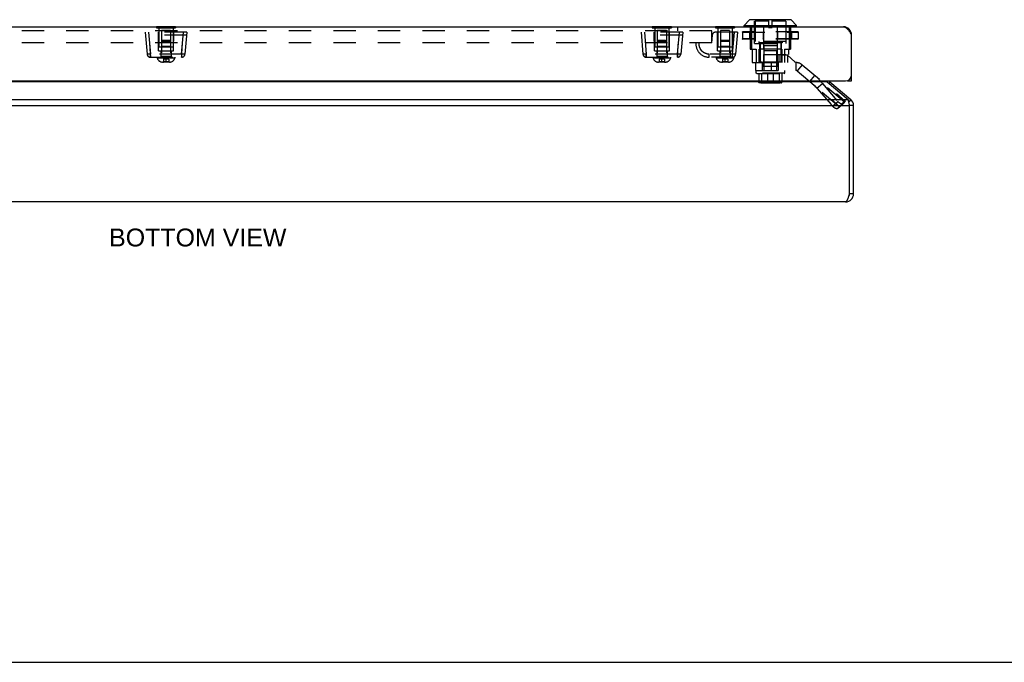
# Model space of a CAD drawing. Header units: inches. Extents: x 0 to 60.7, y 0 to 39.3.
# Tile 5 of 16: x 14.8 to 29.5, y 0 to 9.6. Entities that reach past the tile are written whole.
import ezdxf

# ---------------------------------------------------------------- set-up
doc = ezdxf.new("R2010")
doc.units = ezdxf.units.IN
doc.header["$LTSCALE"] = 3.339286
doc.header["$MEASUREMENT"] = 0
doc.linetypes.add('HIDDEN', pattern=[0.2, 0.1, -0.1])
doc.layers.get('0').update_dxf_attribs({"linetype": 'CONTINUOUS'})
for name, color, linetype in [('02___PRT_ALL_AXES', 7, 'CONTINUOUS'), ('06___PRT_ALL_SURFS', 7, 'CONTINUOUS'), ('DEFAULT_2', 8, 'HIDDEN'), ('DIMENSIONS', 7, 'CONTINUOUS')]:
    doc.layers.add(name, color=color, linetype=linetype)
doc.styles.get("Standard").update_dxf_attribs({"font": 'arial.ttf'})

msp = doc.modelspace()

# ---------------------------------------------------------------- linework, layer by layer
at = {"color": 7, "linetype": 'Continuous'}
for p, q in [((25.6349, 9.5526), (25.718, 9.6357)), ((26.3399, 9.6357), (25.718, 9.6357)), ((26.3348, 9.6378), (25.723, 9.6378)), ((26.423, 9.5526), (26.3399, 9.6357)), ((25.6349, 9.5526), (26.423, 9.5526)), ((25.6349, 9.5338), (25.6349, 9.5526)), ((26.423, 9.5338), (25.6349, 9.5338)), ((26.423, 9.5338), (26.423, 9.5526)), ((27.2459, 9.4265), (27.2376, 9.4254)), ((27.1869, 8.7208), (27.1869, 8.726)), ((27.1869, 8.7208), (27.2469, 8.7208)), ((27.2469, 8.7812), (27.2419, 8.7812)), ((26.9212, 8.7045), (26.9053, 8.6855)), ((27.2346, 8.4415), (27.2053, 8.4066)), ((27.2775, 8.3496), (27.2175, 8.3496)), ((27.2775, 7.0256), (27.2175, 7.0256)), ((0, 0), (60.7143, 0))]:
    msp.add_line(p, q, dxfattribs=at)
at = {"color": 3, "linetype": 'Continuous'}
for p, q in [((7.4269, 9.5308), (27.1269, 9.5308)), ((27.2469, 8.7208), (27.2469, 9.4108)), ((7.3969, 8.7208), (27.1569, 8.7208)), ((26.8827, 8.7045), (7.6723, 8.7045)), ((26.8827, 8.7045), (27.196, 8.4415)), ((26.9212, 8.7045), (27.2346, 8.4415)), ((7.3589, 8.4415), (27.196, 8.4415)), ((7.3375, 8.3496), (27.2175, 8.3496)), ((27.2144, 8.3645), (27.2129, 8.3719)), ((27.2175, 8.3496), (27.2144, 8.3645)), ((27.2175, 7.0256), (27.2175, 8.3496)), ((27.2775, 7.0256), (27.2775, 8.3496)), ((27.1575, 6.9056), (7.3975, 6.9056))]:
    msp.add_line(p, q, dxfattribs=at)
for points in [[(27.1269, 9.5308), (27.1315, 9.5306), (27.1362, 9.5299), (27.1408, 9.5288), (27.1454, 9.5273), (27.15, 9.5254), (27.1546, 9.523), (27.1592, 9.5202), (27.1639, 9.517), (27.1685, 9.5135), (27.1731, 9.5096), (27.1777, 9.5053), (27.1823, 9.5006), (27.1869, 9.4957), (27.1915, 9.4904), (27.1961, 9.4848), (27.2007, 9.479), (27.2054, 9.4729), (27.21, 9.4666), (27.2146, 9.4601), (27.2192, 9.4534), (27.2238, 9.4465), (27.2285, 9.4395), (27.2331, 9.4324), (27.2377, 9.4253), (27.2423, 9.418), (27.2469, 9.4108)], [(26.8652, 8.7208), (26.8684, 8.7175), (26.872, 8.7139), (26.8755, 8.7105), (26.8791, 8.7074), (26.8827, 8.7045)], [(27.2129, 8.3719), (27.2113, 8.3792), (27.2098, 8.3864), (27.2083, 8.3934), (27.2068, 8.4003), (27.2052, 8.407), (27.2037, 8.4134), (27.2022, 8.4196), (27.2006, 8.4256), (27.1991, 8.4312), (27.1976, 8.4365), (27.196, 8.4415)], [(27.1575, 6.9056), (27.1598, 6.9058), (27.1621, 6.9064), (27.1644, 6.9075), (27.1667, 6.909), (27.169, 6.911), (27.1713, 6.9134), (27.1736, 6.9161), (27.1759, 6.9193), (27.1782, 6.9229), (27.1805, 6.9268), (27.1829, 6.9311), (27.1852, 6.9357), (27.1875, 6.9407), (27.1898, 6.946), (27.1921, 6.9516), (27.1944, 6.9574), (27.1967, 6.9635), (27.199, 6.9698), (27.2013, 6.9763), (27.2036, 6.983), (27.2059, 6.9899), (27.2082, 6.9968), (27.2105, 7.0039), (27.2129, 7.0111), (27.2152, 7.0183), (27.2175, 7.0256)]]:
    msp.add_lwpolyline(points, dxfattribs=at)
at = {"color": 7, "linetype": 'Continuous'}
for centre, radius, start, end in [((25.723, 9.6307), 0.0071, 89.99999, 134.99999), ((26.3348, 9.6307), 0.0071, 45.00001, 90.00001), ((25.6379, 9.5338), 0.00305, 180, 270.00009), ((26.4199, 9.5338), 0.00305, 269.99991, 360), ((27.1575, 8.3496), 0.06, 0, 23.1031), ((27.1575, 7.0256), 0.06, 324.21435, 360)]:
    msp.add_arc(centre, radius, start, end, dxfattribs=at)
at = {"color": 3, "linetype": 'Continuous'}
for centre, radius, start, end in [((27.1269, 9.4108), 0.12, 0, 90), ((26.9598, 8.7504), 0.06, 209.61637, 230), ((27.1569, 8.8108), 0.09, 270, 360), ((27.1575, 8.3496), 0.12, 0, 50), ((27.1575, 7.0256), 0.12, 270, 360)]:
    msp.add_arc(centre, radius, start, end, dxfattribs=at)
at = {"layer": '02___PRT_ALL_AXES', "color": 8, "linetype": 'HIDDEN'}
for p, q in [((16.8584, 9.5148), (16.8584, 9.2233)), ((17.0704, 9.5148), (17.0704, 9.2233)), ((24.2959, 9.5148), (24.2959, 9.2233)), ((24.5079, 9.5148), (24.5079, 9.2233)), ((25.2434, 9.5148), (25.2434, 9.2233)), ((25.4554, 9.5148), (25.4554, 9.2233)), ((17.0704, 9.2233), (16.8584, 9.2233)), ((24.5079, 9.2233), (24.2959, 9.2233)), ((25.4554, 9.2233), (25.2434, 9.2233))]:
    msp.add_line(p, q, dxfattribs=at)
at = {"layer": '06___PRT_ALL_SURFS', "color": 7, "linetype": 'Continuous'}
for p, q in [((16.82, 9.5358), (16.82, 9.5308)), ((16.82, 9.5358), (17.1087, 9.5358)), ((16.8922, 9.5358), (16.8922, 9.5308)), ((17.0365, 9.5358), (17.0365, 9.5308)), ((17.1087, 9.5358), (17.1087, 9.5308)), ((24.2575, 9.5358), (24.5462, 9.5358)), ((24.2575, 9.5358), (24.2575, 9.5308)), ((24.3297, 9.5358), (24.3297, 9.5308)), ((24.474, 9.5358), (24.474, 9.5308)), ((24.5462, 9.5358), (24.5462, 9.5308)), ((25.205, 9.5358), (25.4937, 9.5358)), ((25.205, 9.5358), (25.205, 9.5308)), ((25.2772, 9.5358), (25.2772, 9.5308)), ((25.4215, 9.5358), (25.4215, 9.5308)), ((25.4937, 9.5358), (25.4937, 9.5308))]:
    msp.add_line(p, q, dxfattribs=at)
at = {"layer": '06___PRT_ALL_SURFS', "color": 8, "linetype": 'HIDDEN'}
for p, q in [((16.82, 9.5308), (16.82, 9.5148)), ((16.82, 9.5148), (17.1087, 9.5148)), ((16.8922, 9.5308), (16.8922, 9.5148)), ((17.0365, 9.5308), (17.0365, 9.5148)), ((17.1087, 9.5308), (17.1087, 9.5148)), ((24.2575, 9.5308), (24.2575, 9.5148)), ((24.2575, 9.5148), (24.5462, 9.5148)), ((24.3297, 9.5308), (24.3297, 9.5148)), ((24.474, 9.5308), (24.474, 9.5148)), ((24.5462, 9.5308), (24.5462, 9.5148)), ((25.205, 9.5308), (25.205, 9.5148)), ((25.205, 9.5148), (25.4937, 9.5148)), ((25.2772, 9.5308), (25.2772, 9.5148)), ((25.4215, 9.5308), (25.4215, 9.5148)), ((25.4937, 9.5308), (25.4937, 9.5148))]:
    msp.add_line(p, q, dxfattribs=at)
at = {"layer": 'DEFAULT_2', "color": 8, "linetype": 'HIDDEN'}
for p, q in [((25.7914, 9.2828), (25.7914, 9.6378)), ((25.9992, 9.6159), (25.7989, 9.6159)), ((25.7989, 9.6159), (25.7989, 9.3088)), ((25.9992, 9.6378), (25.9992, 9.5208)), ((26.0587, 9.5208), (26.0587, 9.6378)), ((26.2589, 9.6159), (26.0587, 9.6159)), ((26.2589, 9.6159), (26.2589, 9.3088)), ((26.2664, 9.2828), (26.2664, 9.6378)), ((25.1519, 9.4708), (8.7769, 9.4708)), ((24.6362, 9.5258), (9.2925, 9.5258)), ((16.8954, 9.4733), (16.8954, 9.0848)), ((17.0334, 9.4733), (16.8954, 9.4733)), ((17.0334, 9.4733), (17.0334, 9.0848)), ((24.4709, 9.4733), (24.3329, 9.4733)), ((24.3329, 9.4733), (24.3329, 9.0848)), ((24.4709, 9.4733), (24.4709, 9.0848)), ((24.6362, 9.5258), (24.6362, 9.4708)), ((25.1519, 9.2898), (25.1519, 9.4708)), ((25.4184, 9.4733), (25.2804, 9.4733)), ((25.2804, 9.4733), (25.2804, 9.0848)), ((25.4184, 9.4733), (25.4184, 9.0848)), ((25.6122, 9.4531), (26.4456, 9.4531)), ((25.6122, 9.4531), (25.6122, 9.3493)), ((25.6124, 9.4531), (25.6124, 9.3493)), ((25.613, 9.4531), (25.613, 9.3493)), ((26.4429, 9.4558), (25.615, 9.4558)), ((25.7139, 9.4531), (25.7139, 9.3493)), ((25.7272, 9.5308), (25.7272, 9.1948)), ((25.7287, 9.4531), (25.7287, 9.3493)), ((25.7306, 9.4531), (25.7306, 9.3493)), ((25.7444, 9.5308), (25.7444, 9.1948)), ((25.9201, 9.4531), (25.9201, 9.3493)), ((25.9228, 9.4531), (25.9228, 9.3493)), ((25.9284, 9.5308), (25.9284, 9.1948)), ((25.9992, 9.5208), (26.0587, 9.5208)), ((26.1295, 9.5308), (26.1295, 9.1948)), ((26.135, 9.4531), (26.135, 9.3493)), ((26.1377, 9.4531), (26.1377, 9.3493)), ((26.3134, 9.5308), (26.3134, 9.1948)), ((26.3273, 9.4531), (26.3273, 9.3493)), ((26.3291, 9.4531), (26.3291, 9.3493)), ((26.3307, 9.5308), (26.3307, 9.1948)), ((26.3439, 9.4531), (26.3439, 9.3493)), ((26.4448, 9.4531), (26.4448, 9.3493)), ((26.4455, 9.4531), (26.4455, 9.3493)), ((26.4456, 9.4531), (26.4456, 9.3493)), ((16.6519, 9.4498), (16.6807, 9.1204)), ((17.2769, 9.4498), (16.6519, 9.4498)), ((17.2732, 9.4078), (16.6555, 9.4078)), ((16.7017, 9.4498), (16.7305, 9.1204)), ((16.8519, 9.1688), (16.8494, 9.4498)), ((16.9092, 9.3248), (16.8954, 9.311)), ((17.0334, 9.311), (16.8954, 9.311)), ((17.0196, 9.3248), (16.9092, 9.3248)), ((17.0196, 9.3248), (17.0334, 9.311)), ((17.0769, 9.1688), (17.0793, 9.4498)), ((17.1982, 9.1204), (17.2271, 9.4498)), ((17.2769, 9.4498), (17.2481, 9.1204)), ((24.7144, 9.4498), (24.0894, 9.4498)), ((24.0894, 9.4498), (24.1182, 9.1204)), ((24.7107, 9.4078), (24.093, 9.4078)), ((24.1392, 9.4498), (24.168, 9.1204)), ((24.2894, 9.1688), (24.2869, 9.4498)), ((24.3467, 9.3248), (24.3329, 9.311)), ((24.4709, 9.311), (24.3329, 9.311)), ((24.4571, 9.3248), (24.3467, 9.3248)), ((24.4571, 9.3248), (24.4709, 9.311)), ((24.5144, 9.1688), (24.5168, 9.4498)), ((24.6357, 9.1204), (24.6646, 9.4498)), ((24.7144, 9.4498), (24.6856, 9.1204)), ((25.1582, 9.4078), (25.1479, 9.2898)), ((25.5369, 9.4498), (25.204, 9.4498)), ((25.2369, 9.1688), (25.2344, 9.4498)), ((25.2942, 9.3248), (25.2804, 9.311)), ((25.4184, 9.311), (25.2804, 9.311)), ((25.4046, 9.3248), (25.2942, 9.3248)), ((25.4046, 9.3248), (25.4184, 9.311)), ((25.4871, 9.4498), (25.4582, 9.1204)), ((25.4619, 9.1688), (25.4643, 9.4498)), ((25.5369, 9.4498), (25.5081, 9.1204)), ((26.4456, 9.3493), (25.6122, 9.3493)), ((26.4429, 9.3466), (25.615, 9.3466)), ((26.2589, 9.3088), (25.7989, 9.3088)), ((25.8539, 9.3088), (25.8539, 9.2928)), ((26.2039, 9.3088), (26.2039, 9.2928)), ((25.1519, 9.2898), (8.7769, 9.2898)), ((16.8519, 9.1688), (17.0769, 9.1688)), ((16.8954, 9.2333), (16.8854, 9.2233)), ((17.0434, 9.2233), (16.8854, 9.2233)), ((16.8864, 9.1688), (16.8864, 9.0748)), ((17.0334, 9.2333), (16.8954, 9.2333)), ((17.0334, 9.2333), (17.0434, 9.2233)), ((17.0424, 9.1688), (17.0424, 9.0748)), ((24.2894, 9.1688), (24.5144, 9.1688)), ((24.3329, 9.2333), (24.3229, 9.2233)), ((24.4809, 9.2233), (24.3229, 9.2233)), ((24.3239, 9.1688), (24.3239, 9.0748)), ((24.4709, 9.2333), (24.3329, 9.2333)), ((24.4709, 9.2333), (24.4809, 9.2233)), ((24.4799, 9.1688), (24.4799, 9.0748)), ((24.962, 9.2771), (24.962, 9.2771)), ((24.962, 9.2771), (24.962, 9.2771)), ((24.962, 9.277), (24.962, 9.277)), ((25.2369, 9.1688), (25.4619, 9.1688)), ((25.2804, 9.2333), (25.2704, 9.2233)), ((25.4284, 9.2233), (25.2704, 9.2233)), ((25.2714, 9.1688), (25.2714, 9.0748)), ((25.4184, 9.2333), (25.2804, 9.2333)), ((25.4184, 9.2333), (25.4284, 9.2233)), ((25.4274, 9.1688), (25.4274, 9.0748)), ((25.7272, 9.1948), (25.8144, 9.1948)), ((25.7549, 9.1948), (25.7549, 8.9948)), ((25.7914, 9.2828), (26.2664, 9.2828)), ((25.8144, 9.1948), (25.8144, 8.9948)), ((26.2039, 9.2928), (25.8539, 9.2928)), ((26.1994, 9.1948), (25.8584, 9.1948)), ((25.8584, 9.1948), (25.8584, 8.9948)), ((25.8659, 9.2828), (25.8659, 8.9948)), ((25.8739, 9.2928), (25.8739, 9.0028)), ((26.1289, 9.2458), (25.9289, 9.2458)), ((25.9289, 9.2458), (25.9289, 8.9378)), ((25.9339, 9.1748), (26.1239, 9.1748)), ((25.9339, 8.8748), (25.9339, 9.1748)), ((26.1239, 8.8748), (26.1239, 9.1748)), ((26.1289, 9.2458), (26.1289, 8.9378)), ((26.1839, 9.2928), (26.1839, 9.0028)), ((26.1919, 9.2828), (26.1919, 9.1138)), ((26.1994, 9.1948), (26.1994, 8.9948)), ((26.2435, 9.1948), (26.3307, 9.1948)), ((26.2435, 9.1948), (26.2435, 8.9948)), ((26.303, 9.1948), (26.303, 9.1138)), ((16.7266, 9.1334), (16.7304, 9.0748)), ((16.7304, 9.0748), (17.1982, 9.0748)), ((16.7305, 9.0748), (16.7305, 9.1204)), ((17.1982, 9.1204), (16.7305, 9.1204)), ((16.8334, 9.0748), (16.8334, 9.0598)), ((17.0954, 9.0598), (16.8334, 9.0598)), ((17.0334, 9.0848), (16.8954, 9.0848)), ((16.9248, 9.0458), (16.9248, 9.0042)), ((17.0039, 9.0458), (16.9248, 9.0458)), ((16.9644, 9.0018), (16.9644, 9.0546)), ((17.0039, 9.0458), (17.0039, 9.0042)), ((17.0954, 9.0748), (17.0954, 9.0598)), ((17.1982, 9.1204), (17.1982, 9.0748)), ((17.1982, 9.0748), (17.1993, 9.09)), ((17.1993, 9.09), (17.201, 9.1162)), ((17.201, 9.1162), (17.2021, 9.1334)), ((24.1641, 9.1334), (24.1679, 9.0748)), ((24.1679, 9.0748), (24.6357, 9.0748)), ((24.6357, 9.1204), (24.168, 9.1204)), ((24.168, 9.0748), (24.168, 9.1204)), ((24.2709, 9.0748), (24.2709, 9.0598)), ((24.5329, 9.0598), (24.2709, 9.0598)), ((24.4709, 9.0848), (24.3329, 9.0848)), ((24.4414, 9.0458), (24.3623, 9.0458)), ((24.3623, 9.0458), (24.3623, 9.0042)), ((24.4019, 9.0018), (24.4019, 9.0546)), ((24.4414, 9.0458), (24.4414, 9.0042)), ((24.5329, 9.0748), (24.5329, 9.0598)), ((24.6357, 9.1204), (24.6357, 9.0748)), ((24.6357, 9.0748), (24.6368, 9.09)), ((24.6368, 9.09), (24.6385, 9.1162)), ((24.6385, 9.1162), (24.6396, 9.1334)), ((25.04, 9.1387), (25.0398, 9.1389)), ((25.1119, 9.0748), (25.1119, 9.1204)), ((25.4804, 9.0748), (25.1119, 9.0748)), ((25.2184, 9.0748), (25.2184, 9.0598)), ((25.4804, 9.0598), (25.2184, 9.0598)), ((25.4184, 9.0848), (25.2804, 9.0848)), ((25.3889, 9.0458), (25.3098, 9.0458)), ((25.3098, 9.0458), (25.3098, 9.0042)), ((25.3494, 9.0018), (25.3494, 9.0546)), ((25.3889, 9.0458), (25.3889, 9.0042)), ((25.4582, 9.1204), (25.4582, 9.0748)), ((25.4804, 9.0748), (25.4804, 9.0598)), ((25.9284, 9.1138), (26.303, 9.1138)), ((25.9284, 9.1138), (25.9284, 8.9948)), ((26.1572, 9.1138), (26.1572, 8.9948)), ((26.2025, 9.1128), (26.2812, 9.1128)), ((26.2025, 8.9948), (26.2025, 9.1128)), ((26.3995, 9.0028), (26.2812, 9.1128)), ((26.2839, 9.1138), (26.2839, 8.9948)), ((17.0158, 9.0018), (16.913, 9.0018)), ((17.0039, 9.0042), (16.9248, 9.0042)), ((24.4533, 9.0018), (24.3505, 9.0018)), ((24.4414, 9.0042), (24.3623, 9.0042)), ((25.4008, 9.0018), (25.298, 9.0018)), ((25.3889, 9.0042), (25.3098, 9.0042)), ((25.7549, 8.9948), (25.8089, 8.9948)), ((25.8089, 8.9948), (26.4119, 8.9948)), ((25.8089, 8.8768), (25.8089, 8.9948)), ((25.8089, 8.8768), (26.4119, 8.8768)), ((25.8139, 8.8748), (26.2439, 8.8748)), ((25.8139, 8.8376), (25.8139, 8.8748)), ((25.9119, 9.0028), (25.8739, 9.0028)), ((25.9089, 8.8768), (25.9089, 8.9948)), ((25.9119, 9.0028), (25.9119, 8.9378)), ((26.1459, 8.9378), (25.9119, 8.9378)), ((26.1306, 9.0028), (25.9273, 9.0028)), ((25.9273, 9.0028), (25.9273, 8.9378)), ((26.0449, 8.8768), (26.0449, 8.9948)), ((26.1306, 9.0028), (26.1306, 8.9378)), ((26.1839, 9.0028), (26.1459, 9.0028)), ((26.1459, 9.0028), (26.1459, 8.9378)), ((26.1489, 8.8768), (26.1489, 8.9948)), ((26.2439, 8.8376), (26.2439, 8.8748)), ((26.3995, 8.9948), (26.3995, 9.0028)), ((26.4119, 8.9948), (26.4119, 8.8768)), ((26.5083, 8.9597), (26.4325, 8.8693)), ((26.4325, 8.8693), (27.0726, 8.3322)), ((26.5083, 8.9597), (27.1484, 8.4226)), ((26.2439, 8.8376), (25.8139, 8.8376)), ((25.8239, 8.8286), (25.8139, 8.8376)), ((25.8239, 8.8286), (26.2339, 8.8286)), ((25.8574, 8.8286), (25.8574, 8.6986)), ((25.8977, 8.8286), (25.8977, 8.6986)), ((25.9847, 8.8286), (25.9847, 8.6986)), ((26.0731, 8.8286), (26.0731, 8.6986)), ((26.1602, 8.8286), (26.1602, 8.6986)), ((26.2004, 8.8286), (26.2004, 8.6986)), ((26.2339, 8.8286), (26.2439, 8.8376)), ((26.622, 8.7103), (26.6979, 8.8007)), ((26.2004, 8.6986), (25.8574, 8.6986)), ((26.1894, 8.6886), (25.8684, 8.6886)), ((25.8878, 8.6986), (25.8878, 8.6926)), ((25.8878, 8.6926), (26.17, 8.6926)), ((26.1632, 8.6996), (25.8946, 8.6996)), ((25.8946, 8.6996), (25.8946, 8.6986)), ((26.1561, 8.7006), (25.9017, 8.7006)), ((25.9017, 8.7006), (25.9017, 8.6996)), ((26.1482, 8.7016), (25.9097, 8.7016)), ((25.9097, 8.7016), (25.9097, 8.7006)), ((26.1482, 8.7016), (26.1482, 8.7006)), ((26.1489, 8.6886), (26.1488, 8.6886)), ((26.1562, 8.7006), (26.1562, 8.6996)), ((26.1632, 8.6996), (26.1632, 8.6986)), ((26.17, 8.6986), (26.17, 8.6926)), ((26.7285, 8.6118), (26.8101, 8.6797)), ((27.0617, 8.3323), (26.7285, 8.6118)), ((26.7285, 8.6118), (26.9612, 8.3424)), ((27.1433, 8.4001), (26.8101, 8.6797)), ((26.8101, 8.6797), (27.0428, 8.4103)), ((27.0726, 8.3322), (27.1484, 8.4226)), ((26.9612, 8.3424), (27.0428, 8.4103)), ((27.036, 8.3065), (27.1175, 8.3743)), ((27.0371, 8.3074), (27.1186, 8.3753)), ((27.0617, 8.3323), (27.0371, 8.3074)), ((27.0617, 8.3323), (27.1433, 8.4001)), ((27.1433, 8.4001), (27.1186, 8.3753)), ((27.1443, 8.4021), (27.1433, 8.4001)), ((27.1442, 8.4019), (27.1453, 8.404))]:
    msp.add_line(p, q, dxfattribs=at)
for points in [[(25.6122, 9.4531), (25.6123, 9.4536), (25.6125, 9.4541), (25.6127, 9.4546), (25.613, 9.455), (25.6135, 9.4553), (25.6139, 9.4556), (25.6144, 9.4557), (25.615, 9.4558)], [(25.6145, 9.4557), (25.614, 9.4556), (25.6135, 9.4553), (25.6131, 9.455), (25.6128, 9.4546), (25.6125, 9.4541), (25.6124, 9.4536), (25.6124, 9.4531)], [(25.615, 9.4558), (25.6146, 9.4557), (25.6142, 9.4556), (25.6139, 9.4553), (25.6136, 9.455), (25.6134, 9.4546), (25.6132, 9.4541), (25.6131, 9.4536), (25.613, 9.4531)], [(25.7313, 9.4558), (25.7308, 9.4557), (25.7303, 9.4556), (25.7299, 9.4553), (25.7295, 9.455), (25.7291, 9.4546), (25.7289, 9.4541), (25.7288, 9.4536), (25.7287, 9.4531)], [(25.7313, 9.4558), (25.7312, 9.4557), (25.731, 9.4556), (25.7309, 9.4553), (25.7308, 9.455), (25.7307, 9.4546), (25.7306, 9.4541), (25.7306, 9.4536), (25.7306, 9.4531)], [(25.9221, 9.4558), (25.9217, 9.4557), (25.9213, 9.4556), (25.921, 9.4553), (25.9207, 9.455), (25.9205, 9.4546), (25.9203, 9.4541), (25.9202, 9.4536), (25.9201, 9.4531)], [(25.9221, 9.4558), (25.9222, 9.4557), (25.9223, 9.4556), (25.9225, 9.4553), (25.9226, 9.455), (25.9227, 9.4546), (25.9228, 9.4541), (25.9228, 9.4536), (25.9228, 9.4531)], [(26.1358, 9.4558), (26.1356, 9.4557), (26.1355, 9.4556), (26.1354, 9.4553), (26.1353, 9.455), (26.1352, 9.4546), (26.1351, 9.4541), (26.135, 9.4536), (26.135, 9.4531)], [(26.1358, 9.4558), (26.1362, 9.4557), (26.1365, 9.4556), (26.1369, 9.4553), (26.1372, 9.455), (26.1374, 9.4546), (26.1376, 9.4541), (26.1377, 9.4536), (26.1377, 9.4531)], [(26.3265, 9.4558), (26.327, 9.4557), (26.3275, 9.4556), (26.328, 9.4553), (26.3284, 9.455), (26.3287, 9.4546), (26.3289, 9.4541), (26.3291, 9.4536), (26.3291, 9.4531)], [(26.3265, 9.4558), (26.3267, 9.4557), (26.3268, 9.4556), (26.3269, 9.4553), (26.3271, 9.455), (26.3271, 9.4546), (26.3272, 9.4541), (26.3273, 9.4536), (26.3273, 9.4531)], [(26.4429, 9.4558), (26.4432, 9.4557), (26.4436, 9.4556), (26.4439, 9.4553), (26.4442, 9.455), (26.4445, 9.4546), (26.4447, 9.4541), (26.4448, 9.4536), (26.4448, 9.4531)], [(26.4456, 9.4531), (26.4455, 9.4536), (26.4454, 9.4541), (26.4451, 9.4546), (26.4448, 9.455), (26.4444, 9.4553), (26.4439, 9.4556), (26.4434, 9.4557), (26.4429, 9.4558)], [(26.4434, 9.4557), (26.4439, 9.4556), (26.4443, 9.4553), (26.4447, 9.455), (26.4451, 9.4546), (26.4453, 9.4541), (26.4454, 9.4536), (26.4455, 9.4531)], [(25.6122, 9.3493), (25.6123, 9.3488), (25.6125, 9.3483), (25.6127, 9.3478), (25.613, 9.3474), (25.6135, 9.347), (25.6139, 9.3468), (25.6144, 9.3466), (25.615, 9.3466)], [(25.6145, 9.3466), (25.614, 9.3468), (25.6135, 9.3471), (25.6131, 9.3474), (25.6128, 9.3478), (25.6125, 9.3483), (25.6124, 9.3488), (25.6124, 9.3493)], [(25.615, 9.3466), (25.6146, 9.3466), (25.6142, 9.3468), (25.6139, 9.3471), (25.6136, 9.3474), (25.6134, 9.3478), (25.6132, 9.3483), (25.6131, 9.3488), (25.613, 9.3493)], [(25.7313, 9.3466), (25.7308, 9.3466), (25.7303, 9.3468), (25.7299, 9.3471), (25.7295, 9.3474), (25.7291, 9.3478), (25.7289, 9.3483), (25.7288, 9.3488), (25.7287, 9.3493)], [(25.7313, 9.3466), (25.7312, 9.3466), (25.731, 9.3468), (25.7309, 9.3471), (25.7308, 9.3474), (25.7307, 9.3478), (25.7306, 9.3483), (25.7306, 9.3488), (25.7306, 9.3493)], [(25.9221, 9.3466), (25.9217, 9.3466), (25.9213, 9.3468), (25.921, 9.3471), (25.9207, 9.3474), (25.9205, 9.3478), (25.9203, 9.3483), (25.9202, 9.3488), (25.9201, 9.3493)], [(25.9221, 9.3466), (25.9222, 9.3466), (25.9223, 9.3468), (25.9225, 9.3471), (25.9226, 9.3474), (25.9227, 9.3478), (25.9228, 9.3483), (25.9228, 9.3488), (25.9228, 9.3493)], [(26.1358, 9.3466), (26.1356, 9.3466), (26.1355, 9.3468), (26.1354, 9.3471), (26.1353, 9.3474), (26.1352, 9.3478), (26.1351, 9.3483), (26.135, 9.3488), (26.135, 9.3493)], [(26.1358, 9.3466), (26.1362, 9.3466), (26.1365, 9.3468), (26.1369, 9.3471), (26.1372, 9.3474), (26.1374, 9.3478), (26.1376, 9.3483), (26.1377, 9.3488), (26.1377, 9.3493)], [(26.3265, 9.3466), (26.327, 9.3466), (26.3275, 9.3468), (26.328, 9.3471), (26.3284, 9.3474), (26.3287, 9.3478), (26.3289, 9.3483), (26.3291, 9.3488), (26.3291, 9.3493)], [(26.3265, 9.3466), (26.3267, 9.3466), (26.3268, 9.3468), (26.3269, 9.3471), (26.3271, 9.3474), (26.3271, 9.3478), (26.3272, 9.3483), (26.3273, 9.3488), (26.3273, 9.3493)], [(26.4429, 9.3466), (26.4432, 9.3466), (26.4436, 9.3468), (26.4439, 9.347), (26.4442, 9.3474), (26.4445, 9.3478), (26.4447, 9.3483), (26.4448, 9.3488), (26.4448, 9.3493)], [(26.4429, 9.3466), (26.4434, 9.3466), (26.4439, 9.3468), (26.4444, 9.3471), (26.4448, 9.3474), (26.4452, 9.3478), (26.4454, 9.3483), (26.4456, 9.3489), (26.4456, 9.3493)], [(26.4434, 9.3466), (26.4439, 9.3468), (26.4443, 9.347), (26.4447, 9.3474), (26.4451, 9.3478), (26.4453, 9.3483), (26.4454, 9.3488), (26.4455, 9.3493)], [(16.7164, 9.2898), (16.7182, 9.2626), (16.72, 9.2349), (16.7218, 9.2071), (16.7236, 9.1803), (16.7252, 9.1556), (16.7266, 9.1334)], [(17.2021, 9.1334), (17.2035, 9.1548), (17.2051, 9.179), (17.2087, 9.2335)], [(17.2087, 9.2335), (17.2105, 9.2617), (17.2124, 9.2898)], [(24.1539, 9.2898), (24.1557, 9.2626), (24.1575, 9.2349), (24.1593, 9.2071), (24.1611, 9.1803), (24.1627, 9.1556), (24.1641, 9.1334)], [(24.6396, 9.1334), (24.641, 9.1548), (24.6426, 9.179), (24.6462, 9.2335)], [(24.6462, 9.2335), (24.648, 9.2617), (24.6499, 9.2898)], [(24.9619, 9.2739), (24.962, 9.2759), (24.962, 9.2765)], [(24.9622, 9.26), (24.9622, 9.2607), (24.9621, 9.2614), (24.9621, 9.2621), (24.9621, 9.2629), (24.962, 9.2636), (24.962, 9.2644), (24.962, 9.2652), (24.9619, 9.266), (24.9619, 9.2668), (24.9619, 9.2676), (24.9619, 9.2685), (24.9619, 9.2693), (24.9619, 9.2702), (24.9619, 9.2711), (24.9619, 9.272), (24.9619, 9.273), (24.9619, 9.2739)], [(24.962, 9.2771), (24.962, 9.2774), (24.962, 9.2774), (24.9621, 9.2779), (24.9621, 9.2794), (24.9623, 9.2819), (24.9626, 9.2853), (24.9631, 9.2898)], [(24.962, 9.2765), (24.962, 9.2771), (24.962, 9.2771)], [(24.9678, 9.2285), (24.9671, 9.2313), (24.9667, 9.2329), (24.9663, 9.2344), (24.9659, 9.236), (24.9655, 9.2375), (24.9652, 9.2391), (24.9649, 9.2406), (24.9646, 9.2422), (24.9643, 9.2438), (24.964, 9.2453), (24.9637, 9.2469), (24.9635, 9.2485), (24.9633, 9.2501), (24.9631, 9.2516), (24.9629, 9.2532), (24.9627, 9.2548), (24.9625, 9.2565), (24.9624, 9.258), (24.9623, 9.2587), (24.9622, 9.26)], [(25.1119, 9.1204), (25.0792, 9.1242), (25.0496, 9.134), (25.0224, 9.1501), (24.9993, 9.1713), (24.9811, 9.197), (24.9686, 9.226), (24.9627, 9.2568), (24.9631, 9.2898)], [(25.0247, 9.1484), (25.0234, 9.1493), (25.0226, 9.1499), (25.0214, 9.1508), (25.02, 9.1518), (25.0188, 9.1528), (25.0176, 9.1538), (25.0163, 9.1548), (25.0151, 9.1558), (25.0139, 9.1569), (25.0127, 9.1579), (25.0115, 9.159), (25.0103, 9.16), (25.0091, 9.1611), (25.008, 9.1622), (25.0068, 9.1633), (25.0057, 9.1645), (25.0046, 9.1656), (25.0035, 9.1667), (25.0024, 9.1679), (25.0013, 9.1691), (25.0003, 9.1701), (24.9992, 9.1714), (24.9974, 9.1735), (24.9955, 9.1757), (24.9938, 9.178), (24.992, 9.1803), (24.9902, 9.1827), (24.9885, 9.1851), (24.9868, 9.1876), (24.9851, 9.1902), (24.9835, 9.1929), (24.9819, 9.1956), (24.9803, 9.1984), (24.9788, 9.2013), (24.9773, 9.2042), (24.9758, 9.2072), (24.9744, 9.2103), (24.9731, 9.2135), (24.9718, 9.2167), (24.9706, 9.22), (24.9694, 9.2236), (24.9684, 9.2267), (24.9678, 9.2285)], [(16.6954, 9.1186), (16.6911, 9.1187), (16.6875, 9.1189), (16.6846, 9.1191), (16.6825, 9.1195), (16.6812, 9.1199), (16.6807, 9.1204)], [(16.7305, 9.1204), (16.724, 9.1199), (16.7177, 9.1195), (16.7115, 9.1191), (16.7057, 9.1189), (16.7003, 9.1187), (16.6954, 9.1186)], [(16.697, 9.0883), (16.7018, 9.0845), (16.7148, 9.0781), (16.7285, 9.0756), (16.7304, 9.0756)], [(16.9248, 9.0458), (16.927, 9.0467), (16.9292, 9.0476), (16.9314, 9.0485), (16.9336, 9.0493), (16.9358, 9.05), (16.938, 9.0507), (16.9402, 9.0513), (16.9424, 9.0519), (16.9446, 9.0524), (16.9468, 9.0529), (16.949, 9.0533), (16.9512, 9.0536), (16.9534, 9.0539), (16.9556, 9.0542), (16.9578, 9.0543), (16.96, 9.0545), (16.9622, 9.0546), (16.9644, 9.0546)], [(17.0039, 9.0458), (17.0017, 9.0467), (16.9995, 9.0476), (16.9973, 9.0485), (16.9951, 9.0493), (16.9929, 9.05), (16.9907, 9.0507), (16.9885, 9.0513), (16.9863, 9.0519), (16.9841, 9.0524), (16.982, 9.0529), (16.9798, 9.0533), (16.9776, 9.0536), (16.9754, 9.0539), (16.9732, 9.0542), (16.971, 9.0543), (16.9688, 9.0545), (16.9666, 9.0546), (16.9644, 9.0546)], [(17.2333, 9.1186), (17.2284, 9.1187), (17.223, 9.1189), (17.2172, 9.1191), (17.2111, 9.1195), (17.2047, 9.1199), (17.1982, 9.1204)], [(17.2481, 9.1204), (17.2476, 9.1199), (17.2463, 9.1195), (17.2442, 9.1191), (17.2413, 9.1189), (17.2376, 9.1187), (17.2333, 9.1186)], [(24.1329, 9.1186), (24.1286, 9.1187), (24.125, 9.1189), (24.1221, 9.1191), (24.12, 9.1195), (24.1187, 9.1199), (24.1182, 9.1204)], [(24.168, 9.1204), (24.1615, 9.1199), (24.1552, 9.1195), (24.149, 9.1191), (24.1432, 9.1189), (24.1378, 9.1187), (24.1329, 9.1186)], [(24.1345, 9.0883), (24.1393, 9.0845), (24.1523, 9.0781), (24.166, 9.0756), (24.1679, 9.0756)], [(24.3623, 9.0458), (24.3645, 9.0467), (24.3667, 9.0476), (24.3689, 9.0485), (24.3711, 9.0493), (24.3733, 9.05), (24.3755, 9.0507), (24.3777, 9.0513), (24.3799, 9.0519), (24.3821, 9.0524), (24.3843, 9.0529), (24.3865, 9.0533), (24.3887, 9.0536), (24.3909, 9.0539), (24.3931, 9.0542), (24.3953, 9.0543), (24.3975, 9.0545), (24.3997, 9.0546), (24.4019, 9.0546)], [(24.4414, 9.0458), (24.4392, 9.0467), (24.437, 9.0476), (24.4348, 9.0485), (24.4326, 9.0493), (24.4304, 9.05), (24.4282, 9.0507), (24.426, 9.0513), (24.4238, 9.0519), (24.4216, 9.0524), (24.4195, 9.0529), (24.4173, 9.0533), (24.4151, 9.0536), (24.4129, 9.0539), (24.4107, 9.0542), (24.4085, 9.0543), (24.4063, 9.0545), (24.4041, 9.0546), (24.4019, 9.0546)], [(24.6708, 9.1186), (24.6659, 9.1187), (24.6605, 9.1189), (24.6547, 9.1191), (24.6486, 9.1195), (24.6422, 9.1199), (24.6357, 9.1204)], [(24.6856, 9.1204), (24.6851, 9.1199), (24.6838, 9.1195), (24.6817, 9.1191), (24.6788, 9.1189), (24.6751, 9.1187), (24.6708, 9.1186)], [(25.034, 9.1422), (25.0334, 9.1426), (25.0328, 9.143), (25.0321, 9.1434), (25.0315, 9.1438), (25.0308, 9.1442), (25.0302, 9.1446), (25.0295, 9.1451), (25.0288, 9.1455), (25.0282, 9.146), (25.0275, 9.1464), (25.0268, 9.1469), (25.0261, 9.1474), (25.0254, 9.1479), (25.0247, 9.1484)], [(25.0393, 9.1391), (25.0359, 9.1411), (25.0351, 9.1415), (25.034, 9.1422)], [(25.0398, 9.1389), (25.0398, 9.1389), (25.0393, 9.1391)], [(25.4582, 9.1204), (25.1106, 9.1204), (25.1092, 9.1205), (25.1078, 9.1205), (25.1064, 9.1205), (25.105, 9.1206), (25.1035, 9.1207), (25.102, 9.1208), (25.1005, 9.1209), (25.099, 9.121), (25.0974, 9.1211), (25.0958, 9.1213), (25.0942, 9.1215), (25.0925, 9.1217), (25.0908, 9.1219), (25.0891, 9.1222), (25.0874, 9.1224), (25.0856, 9.1227), (25.0839, 9.1231), (25.0821, 9.1234), (25.0802, 9.1238), (25.078, 9.1243), (25.0756, 9.1249), (25.0734, 9.1254), (25.0713, 9.126), (25.0694, 9.1266), (25.0675, 9.1272), (25.0656, 9.1277), (25.0639, 9.1283), (25.0623, 9.1289), (25.0608, 9.1294), (25.0593, 9.1299), (25.0579, 9.1305), (25.0566, 9.131), (25.0555, 9.1314), (25.0543, 9.1319), (25.0533, 9.1323), (25.0524, 9.1327), (25.0515, 9.1331), (25.0511, 9.1333), (25.05, 9.1338), (25.0465, 9.1355), (25.0428, 9.1373), (25.0416, 9.1379), (25.0411, 9.1382), (25.0405, 9.1385), (25.04, 9.1387)], [(25.3098, 9.0458), (25.312, 9.0467), (25.3142, 9.0476), (25.3164, 9.0485), (25.3186, 9.0493), (25.3208, 9.05), (25.323, 9.0507), (25.3252, 9.0513), (25.3274, 9.0519), (25.3296, 9.0524), (25.3318, 9.0529), (25.334, 9.0533), (25.3362, 9.0536), (25.3384, 9.0539), (25.3406, 9.0542), (25.3428, 9.0543), (25.345, 9.0545), (25.3472, 9.0546), (25.3494, 9.0546)], [(25.3889, 9.0458), (25.3867, 9.0467), (25.3845, 9.0476), (25.3823, 9.0485), (25.3801, 9.0493), (25.3779, 9.05), (25.3757, 9.0507), (25.3735, 9.0513), (25.3713, 9.0519), (25.3691, 9.0524), (25.367, 9.0529), (25.3648, 9.0533), (25.3626, 9.0536), (25.3604, 9.0539), (25.3582, 9.0542), (25.356, 9.0543), (25.3538, 9.0545), (25.3516, 9.0546), (25.3494, 9.0546)], [(25.4933, 9.1186), (25.4884, 9.1187), (25.483, 9.1189), (25.4772, 9.1191), (25.4711, 9.1195), (25.4647, 9.1199), (25.4582, 9.1204)], [(25.5081, 9.1204), (25.5076, 9.1199), (25.5063, 9.1195), (25.5042, 9.1191), (25.5013, 9.1189), (25.4976, 9.1187), (25.4933, 9.1186)], [(26.6979, 8.8007), (26.7068, 8.793), (26.7156, 8.7852), (26.7243, 8.7772), (26.7328, 8.7691), (26.7412, 8.7608), (26.7494, 8.7524), (26.7575, 8.7438), (26.7655, 8.735), (26.7733, 8.7262), (26.7809, 8.7171), (26.7884, 8.708), (26.7958, 8.6987), (26.803, 8.6893), (26.8101, 8.6797)], [(25.8684, 8.6886), (25.8671, 8.6887), (25.8658, 8.6889), (25.8645, 8.6893), (25.8632, 8.6898), (25.8621, 8.6905), (25.861, 8.6913), (25.86, 8.6923), (25.8591, 8.6933), (25.8584, 8.6945), (25.8579, 8.6958), (25.8576, 8.6972), (25.8574, 8.6986)], [(25.906, 8.6886), (25.905, 8.6887), (25.904, 8.6889), (25.9031, 8.6893), (25.9021, 8.6898), (25.9012, 8.6905), (25.9004, 8.6913), (25.8996, 8.6922), (25.899, 8.6933), (25.8984, 8.6945), (25.898, 8.6958), (25.8978, 8.6972), (25.8977, 8.6986)], [(25.9089, 8.6886), (25.9096, 8.6887), (25.9102, 8.6889), (25.9107, 8.6893), (25.9112, 8.6898), (25.9117, 8.6904), (25.912, 8.6911), (25.9122, 8.6919), (25.9122, 8.6926)], [(25.909, 8.6886), (25.9145, 8.6888), (25.921, 8.6891), (25.9277, 8.6892), (25.9345, 8.689), (25.9415, 8.6888), (25.9474, 8.6886)], [(25.909, 8.6886), (25.9099, 8.6887), (25.9111, 8.6887), (25.9123, 8.6888), (25.9137, 8.6889)], [(25.9122, 8.6926), (25.9134, 8.6927), (25.9147, 8.6927), (25.916, 8.6927), (25.9175, 8.6928)], [(25.9137, 8.6889), (25.9168, 8.6892), (25.9186, 8.6894), (25.9206, 8.6895), (25.9227, 8.6896), (25.925, 8.6896), (25.9273, 8.6896), (25.9298, 8.6895), (25.9322, 8.6894), (25.9346, 8.6892), (25.9392, 8.6889)], [(25.9175, 8.6928), (25.9208, 8.693), (25.9227, 8.6931), (25.9247, 8.6932), (25.9268, 8.6932), (25.929, 8.6932), (25.9313, 8.6932), (25.9336, 8.6932), (25.9359, 8.6931), (25.9381, 8.693), (25.9403, 8.6929), (25.9423, 8.6928), (25.9443, 8.6927), (25.9461, 8.6927), (25.9479, 8.6927), (25.9497, 8.6926)], [(25.9392, 8.6889), (25.9414, 8.6888), (25.9434, 8.6887), (25.9455, 8.6887), (25.9474, 8.6886)], [(25.9474, 8.6886), (25.9479, 8.6887), (25.9483, 8.6889), (25.9487, 8.6893), (25.949, 8.6898), (25.9493, 8.6904), (25.9495, 8.6911), (25.9496, 8.6919), (25.9497, 8.6926)], [(25.9879, 8.6886), (25.9875, 8.6887), (25.9871, 8.6889), (25.9868, 8.6893), (25.9864, 8.6898), (25.9861, 8.6905), (25.9857, 8.6913), (25.9855, 8.6923), (25.9852, 8.6933), (25.985, 8.6945), (25.9849, 8.6958), (25.9848, 8.6972), (25.9847, 8.6986)], [(26.07, 8.6886), (26.0703, 8.6887), (26.0707, 8.6889), (26.0711, 8.6893), (26.0715, 8.6898), (26.0718, 8.6905), (26.0721, 8.6913), (26.0724, 8.6923), (26.0726, 8.6933), (26.0728, 8.6945), (26.073, 8.6958), (26.0731, 8.6972), (26.0731, 8.6986)], [(26.1197, 8.693), (26.1155, 8.6928), (26.1136, 8.6927), (26.1117, 8.6927), (26.1099, 8.6927), (26.1082, 8.6926)], [(26.1104, 8.6886), (26.11, 8.6887), (26.1096, 8.6889), (26.1092, 8.6893), (26.1088, 8.6898), (26.1086, 8.6904), (26.1084, 8.6911), (26.1082, 8.6919), (26.1082, 8.6926)], [(26.1233, 8.6892), (26.1187, 8.6889), (26.1165, 8.6888), (26.1144, 8.6887), (26.1124, 8.6887), (26.1104, 8.6886)], [(26.1104, 8.6886), (26.1164, 8.6888), (26.1233, 8.689), (26.1301, 8.6892), (26.1368, 8.6891), (26.1434, 8.6888), (26.1488, 8.6886)], [(26.137, 8.693), (26.1351, 8.6931), (26.1331, 8.6932), (26.131, 8.6932), (26.1288, 8.6932), (26.1265, 8.6932), (26.1242, 8.6932), (26.122, 8.6931), (26.1197, 8.693)], [(26.141, 8.6892), (26.1392, 8.6894), (26.1372, 8.6895), (26.1351, 8.6896), (26.1329, 8.6896), (26.1305, 8.6896), (26.1281, 8.6895), (26.1257, 8.6894), (26.1233, 8.6892)], [(26.1456, 8.6926), (26.1444, 8.6927), (26.1432, 8.6927), (26.1418, 8.6927), (26.1403, 8.6928), (26.137, 8.693)], [(26.1488, 8.6886), (26.1479, 8.6887), (26.1468, 8.6887), (26.1455, 8.6888), (26.1442, 8.6889), (26.141, 8.6892)], [(26.1489, 8.6886), (26.1483, 8.6887), (26.1477, 8.6889), (26.1471, 8.6893), (26.1466, 8.6898), (26.1462, 8.6904), (26.1459, 8.6911), (26.1457, 8.6919), (26.1456, 8.6926)], [(26.1518, 8.6886), (26.1528, 8.6887), (26.1538, 8.6889), (26.1548, 8.6893), (26.1557, 8.6898), (26.1566, 8.6905), (26.1575, 8.6913), (26.1582, 8.6922), (26.1589, 8.6933), (26.1594, 8.6945), (26.1598, 8.6958), (26.1601, 8.6972), (26.1602, 8.6986)], [(26.1894, 8.6886), (26.1907, 8.6887), (26.1921, 8.6889), (26.1934, 8.6893), (26.1946, 8.6898), (26.1958, 8.6905), (26.1969, 8.6913), (26.1979, 8.6923), (26.1987, 8.6933), (26.1994, 8.6945), (26.2, 8.6958), (26.2003, 8.6972), (26.2004, 8.6986)], [(26.622, 8.7103), (26.6358, 8.6985), (26.6495, 8.6866), (26.6631, 8.6745), (26.6765, 8.6623), (26.6897, 8.6499), (26.7028, 8.6373), (26.7158, 8.6247), (26.7285, 8.6118)], [(27.1484, 8.4226), (27.1489, 8.4221), (27.1493, 8.4216), (27.1496, 8.4209), (27.1498, 8.4201), (27.1499, 8.4193), (27.1499, 8.4183), (27.1498, 8.4173), (27.1497, 8.4162), (27.1494, 8.415)], [(27.1497, 8.4161), (27.1498, 8.4171), (27.1499, 8.418), (27.1499, 8.4189), (27.1498, 8.4197), (27.1497, 8.4205), (27.1495, 8.4211), (27.1492, 8.4217), (27.1489, 8.4222), (27.1484, 8.4226)], [(27.036, 8.3065), (27.0354, 8.306), (27.0345, 8.3054), (27.0336, 8.3048), (27.0326, 8.3043), (27.0316, 8.3039), (27.0305, 8.3035), (27.0294, 8.3032), (27.0282, 8.3029), (27.027, 8.3028), (27.0258, 8.3026), (27.0245, 8.3026), (27.0231, 8.3026), (27.0218, 8.3026), (27.0204, 8.3028), (27.0189, 8.303), (27.0175, 8.3032), (27.016, 8.3035), (27.0145, 8.3039), (27.0129, 8.3044), (27.0113, 8.3049), (27.0097, 8.3054), (27.0081, 8.3061), (27.0064, 8.3068), (27.0047, 8.3075), (27.0031, 8.3083), (27.0013, 8.3092), (26.9996, 8.3101), (26.9979, 8.3111), (26.9961, 8.3121), (26.9944, 8.3132), (26.9926, 8.3143), (26.9908, 8.3155), (26.989, 8.3168), (26.9872, 8.3181), (26.9855, 8.3194), (26.9837, 8.3208), (26.9819, 8.3222), (26.9801, 8.3237), (26.9783, 8.3252), (26.9766, 8.3268), (26.9748, 8.3284), (26.973, 8.33), (26.9713, 8.3317), (26.9696, 8.3334), (26.9679, 8.3351), (26.9662, 8.3369), (26.9645, 8.3387), (26.9629, 8.3405), (26.9612, 8.3424)], [(27.0371, 8.3074), (27.0363, 8.3067), (27.036, 8.3065)], [(27.1175, 8.3743), (27.1169, 8.3739), (27.116, 8.3732), (27.1151, 8.3727), (27.1141, 8.3722), (27.1131, 8.3717), (27.112, 8.3714), (27.1109, 8.3711), (27.1097, 8.3708), (27.1085, 8.3706), (27.1073, 8.3705), (27.106, 8.3704), (27.1047, 8.3704), (27.1033, 8.3705), (27.1019, 8.3706), (27.1005, 8.3708), (27.099, 8.3711), (27.0975, 8.3714), (27.096, 8.3718), (27.0944, 8.3722), (27.0928, 8.3727), (27.0912, 8.3733), (27.0896, 8.3739), (27.0879, 8.3746), (27.0863, 8.3754), (27.0846, 8.3762), (27.0829, 8.377), (27.0811, 8.378), (27.0794, 8.3789), (27.0776, 8.38), (27.0759, 8.3811), (27.0741, 8.3822), (27.0723, 8.3834), (27.0705, 8.3846), (27.0688, 8.3859), (27.067, 8.3873), (27.0652, 8.3886), (27.0634, 8.3901), (27.0616, 8.3916), (27.0598, 8.3931), (27.0581, 8.3946), (27.0563, 8.3962), (27.0546, 8.3979), (27.0528, 8.3995), (27.0511, 8.4013), (27.0494, 8.403), (27.0477, 8.4048), (27.046, 8.4066), (27.0444, 8.4084), (27.0428, 8.4103)], [(27.0726, 8.3322), (27.0721, 8.3325), (27.0716, 8.3328), (27.0711, 8.333), (27.0705, 8.3332), (27.0698, 8.3333), (27.0691, 8.3334), (27.0684, 8.3334), (27.0676, 8.3334), (27.0667, 8.3333), (27.0658, 8.3332), (27.0649, 8.333), (27.0639, 8.3328), (27.0628, 8.3326), (27.0617, 8.3323)], [(27.1034, 8.369), (27.1034, 8.3689), (27.1033, 8.3688), (27.1031, 8.3686), (27.1029, 8.3684), (27.1027, 8.3681), (27.1024, 8.3678), (27.1021, 8.3675), (27.1017, 8.3671), (27.1013, 8.3666), (27.1009, 8.3661), (27.1004, 8.3656), (27.0998, 8.365), (27.0992, 8.3644), (27.0986, 8.3638), (27.0979, 8.3631), (27.0971, 8.3624), (27.0963, 8.3616), (27.0955, 8.3609), (27.0947, 8.36), (27.0937, 8.3592), (27.0928, 8.3583), (27.0918, 8.3574), (27.0908, 8.3565), (27.0897, 8.3556), (27.0886, 8.3546), (27.0874, 8.3536)], [(27.1186, 8.3753), (27.1178, 8.3745), (27.1175, 8.3743)], [(27.1451, 8.4036), (27.1459, 8.4053), (27.1466, 8.4068), (27.1473, 8.4084), (27.1478, 8.4098), (27.1483, 8.4112), (27.1488, 8.4125), (27.1491, 8.4138)], [(27.1494, 8.415), (27.1491, 8.4136), (27.1487, 8.4122), (27.1482, 8.4108), (27.1476, 8.4092), (27.1469, 8.4075), (27.1461, 8.4058), (27.1453, 8.404)]]:
    msp.add_lwpolyline(points, dxfattribs=at)
for centre, radius, start, end in [((25.8208, 9.6159), 0.0218, 90, 180), ((26.2371, 9.6159), 0.0218, 0, 90), ((25.7112, 9.4531), 0.00273, 0, 89.99998), ((26.3467, 9.4531), 0.00273, 90.00002, 180), ((25.204, 9.4038), 0.046, 90, 175), ((25.7112, 9.3493), 0.00273, 270.00002, 360), ((26.3467, 9.3493), 0.00273, 180, 269.99998), ((25.1119, 9.2748), 0.2, 175.69878, 270), ((16.7305, 9.1248), 0.05, 185, 270), ((16.913, 9.0854), 0.0836, 197.83232, 270), ((16.8854, 9.0848), 0.01, 270, 360), ((17.0158, 9.0854), 0.0836, 270, 342.16768), ((17.0434, 9.0848), 0.01, 180, 270), ((17.1982, 9.1248), 0.05, 270, 355), ((24.168, 9.1248), 0.05, 185, 270), ((24.3505, 9.0854), 0.0836, 197.83232, 270), ((24.3229, 9.0848), 0.01, 270, 360), ((24.4533, 9.0854), 0.0836, 270, 342.16768), ((24.4809, 9.0848), 0.01, 180, 270), ((24.6357, 9.1248), 0.05, 270, 355), ((25.298, 9.0854), 0.0836, 197.83232, 270), ((25.2704, 9.0848), 0.01, 270, 360), ((25.4008, 9.0854), 0.0836, 270, 342.16768), ((25.4284, 9.0848), 0.01, 180, 270), ((25.4582, 9.1248), 0.05, 270, 355), ((16.9225, 9.0042), 0.00237, 270, 360), ((17.0063, 9.0042), 0.00237, 180, 270), ((24.36, 9.0042), 0.00237, 270, 360), ((24.4438, 9.0042), 0.00237, 180, 270), ((25.3075, 9.0042), 0.00237, 270, 360), ((25.3913, 9.0042), 0.00237, 180, 270), ((26.4119, 8.8448), 0.15, 50, 90), ((26.4119, 8.8448), 0.032, 50, 90), ((25.8838, 8.6926), 0.004, 270, 360), ((26.174, 8.6926), 0.004, 180, 270)]:
    msp.add_arc(centre, radius, start, end, dxfattribs=at)

# ---------------------------------------------------------------- texts
at = {"layer": 'DIMENSIONS', "color": 2, "linetype": 'Continuous', "insert": (17.4404, 6.5051), "char_height": 0.267857, "width": 2.654673, "attachment_point": 2, "line_spacing_factor": 0.9}
msp.add_mtext('BOTTOM VIEW', dxfattribs=at)

doc.saveas('drawing.dxf')
